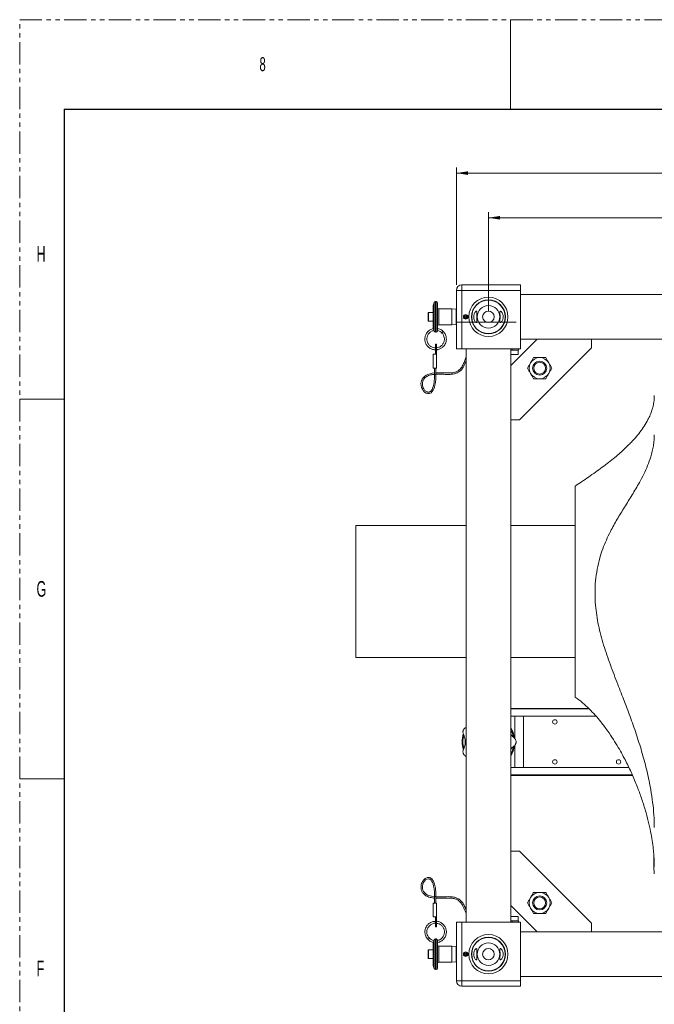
# Model space of a CAD drawing. Header units: millimetres. Extents: x 0 to 1118, y 0 to 864.
# Tile 4 of 22: x 0 to 181, y 584 to 864. Entities that reach past the tile are written whole.
import ezdxf

# ---------------------------------------------------------------- set-up
doc = ezdxf.new("R2010")
doc.units = ezdxf.units.MM
doc.linetypes.add('PHANTOM', pattern=[12.7, 6.35, -1.27, 1.27, -1.27, 1.27, -1.27])
doc.styles.add('SLDTEXTSTYLE0', font='TXT', dxfattribs={"width": 0.6})
doc.styles.add('SLDTEXTSTYLE3', font='TXT', dxfattribs={"width": 0.605})
doc.dimstyles.new('SLDDIMSTYLE0', dxfattribs={"dimtxt": 3.175, "dimasz": 3.302, "dimexe": 0, "dimexo": 0.0625, "dimgap": 0.79375, "dimtad": 0, "dimtih": 1, "dimtoh": 1, "dimlfac": 4, "dimrnd": 1e-09, "dimzin": 4, "dimdsep": 46, "dimtxsty": 'SLDTEXTSTYLE3', "dimsah": 1, "dimcen": 0.09, "dimadec": 0, "dimazin": 1, "dimtfac": 1, "dimtofl": 0, "dimtmove": 0, "dimatfit": 3, "dimfxl": 1, "dimfrac": 2, "dimtolj": 1, "dimtzin": 12, "dimarcsym": 0})

# ---------------------------------------------------------------- blocks, each defined once
blk = doc.blocks.new('_D_5')
at = {"color": 7, "linetype": 'Continuous', "lineweight": 0}
for p, q in [((124.29, 788.23), (124.29, 821.57)), ((417.54, 788.23), (417.54, 821.57)), ((124.29, 819.97), (263.04, 819.97)), ((417.54, 819.97), (278.8, 819.97))]:
    blk.add_line(p, q, dxfattribs=at)
for points in [[(124.29, 819.97), (127.6, 819.46), (127.6, 820.48)], [(417.54, 819.97), (414.24, 820.48), (414.24, 819.46)]]:
    blk.add_solid(points, dxfattribs=at)
at = {"color": 7, "linetype": 'Continuous', "lineweight": 0, "insert": (263.04, 821.63), "char_height": 3.175, "attachment_point": 1, "style": 'SLDTEXTSTYLE3'}
blk.add_mtext('1173.00', dxfattribs=at)
blk = doc.blocks.new('_D_6')
at = {"color": 7, "linetype": 'Continuous', "lineweight": 0}
for p, q in [((133.42, 780.69), (133.42, 808.87)), ((133.42, 807.27), (263.04, 807.27)), ((408.42, 807.27), (278.8, 807.27)), ((408.42, 780.69), (408.42, 808.87))]:
    blk.add_line(p, q, dxfattribs=at)
for points in [[(133.42, 807.27), (136.72, 806.76), (136.72, 807.78)], [(408.42, 807.27), (405.12, 807.78), (405.12, 806.76)]]:
    blk.add_solid(points, dxfattribs=at)
at = {"color": 7, "linetype": 'Continuous', "lineweight": 0, "insert": (263.04, 808.93), "char_height": 3.175, "attachment_point": 1, "style": 'SLDTEXTSTYLE3'}
blk.add_mtext('1100.00', dxfattribs=at)

msp = doc.modelspace()

# ---------------------------------------------------------------- linework, layer by layer
at = {"color": 7, "linetype": 'PHANTOM', "lineweight": 0}
for p, q in [((0, 0), (0, 863.6)), ((0, 863.6), (1117.6, 863.6))]:
    msp.add_line(p, q, dxfattribs=at)
at = {"color": 7, "linetype": 'Continuous', "lineweight": 0}
for p, q in [((139.7, 863.6), (139.7, 838.2)), ((0, 755.65), (12.7, 755.65)), ((0, 647.7), (12.7, 647.7))]:
    msp.add_line(p, q, dxfattribs=at)
at = {"color": 7, "linetype": 'Continuous', "lineweight": 30}
for q in [(12.7, 25.4), (1104.9, 838.2)]:
    msp.add_line((12.7, 838.2), q, dxfattribs=at)
at = {"color": 7, "linetype": 'Continuous', "lineweight": 15}
for p, q in [((125.8812, 786.6319), (125.8812, 788.2194)), ((125.8812, 788.2194), (142.5437, 788.2194)), ((142.5437, 788.2194), (142.5437, 786.6319)), ((124.2937, 769.9694), (124.2937, 786.6319)), ((124.2937, 786.6319), (125.8812, 786.6319)), ((125.8812, 786.6319), (125.8812, 769.9694)), ((142.5437, 786.6319), (125.8812, 786.6319)), ((142.5437, 769.9694), (142.5437, 786.6319)), ((399.2937, 785.4444), (142.5437, 785.4444)), ((118.0154, 783.1671), (117.7135, 782.3378)), ((117.7135, 775.8559), (117.7135, 782.3378)), ((118.5073, 783.4282), (118.3883, 783.4282)), ((118.9041, 783.0314), (118.9041, 775.1588)), ((122.9735, 781.3764), (119.301, 781.3764)), ((124.2582, 781.2414), (122.9735, 781.3764)), ((122.9735, 776.8123), (122.9735, 781.3764)), ((124.2937, 781.2059), (124.2582, 781.2414)), ((124.2582, 779.0944), (124.2582, 781.2414)), ((116.2252, 780.0018), (116.2252, 780.2437)), ((116.2252, 777.945), (116.2252, 780.0018)), ((117.7135, 780.339), (116.3205, 780.339)), ((124.2582, 776.9474), (124.2582, 779.0944)), ((124.2937, 781.2059), (124.2937, 776.9828)), ((124.2937, 780.5894), (124.2937, 780.5894)), ((126.5946, 779.6102), (126.7216, 779.4245)), ((126.7216, 779.4245), (126.7357, 779.4039)), ((126.9475, 779.4944), (126.9475, 779.7194)), ((126.9475, 779.4694), (126.9475, 779.4944)), ((116.3205, 777.8498), (117.7135, 777.8498)), ((119.301, 776.8123), (122.9735, 776.8123)), ((122.9735, 776.8123), (124.2582, 776.9474)), ((124.2582, 776.9474), (124.2937, 776.9828)), ((124.2937, 777.5994), (141.2937, 777.5994)), ((116.2335, 774.9293), (116.1614, 774.8436)), ((117.9744, 775.1342), (118.0154, 775.0216)), ((118.3883, 774.7605), (118.5073, 774.7605)), ((118.9039, 775.1453), (118.9041, 775.1588)), ((120.553, 774.9293), (120.1624, 774.5387)), ((118.6819, 771.2844), (118.3485, 771.2844)), ((118.3485, 769.4871), (118.3485, 771.2844)), ((118.6819, 769.4871), (118.6819, 771.2844)), ((139.7687, 765.2444), (147.2687, 772.7444)), ((142.2687, 749.7839), (162.7292, 770.2444)), ((142.5437, 772.7444), (399.2937, 772.7444)), ((162.7292, 770.2444), (162.7292, 772.7444)), ((118.6819, 768.5062), (117.6902, 768.5062)), ((117.6902, 768.5062), (117.6902, 764.5375)), ((118.3485, 769.4871), (118.6819, 769.4871)), ((118.3485, 768.5062), (118.3485, 769.4871)), ((118.6819, 768.5062), (118.6819, 769.4871)), ((118.6819, 764.5375), (118.6819, 768.5062)), ((125.8812, 769.9694), (124.2937, 769.9694)), ((142.5437, 769.9694), (125.8812, 769.9694)), ((127.0687, 769.9694), (127.0687, 606.9694)), ((139.7687, 606.9694), (139.7687, 769.9694)), ((140.1871, 769.636), (139.7687, 769.636)), ((139.7687, 768.386), (141.8562, 768.386)), ((140.1871, 769.636), (140.1871, 769.9694)), ((141.9844, 769.636), (140.1871, 769.636)), ((141.8562, 768.386), (141.8562, 769.636)), ((141.9844, 769.636), (141.9844, 769.9694)), ((118.6819, 764.5375), (117.6902, 764.5375)), ((118.0865, 764.5375), (118.0865, 762.7272)), ((118.4834, 762.7272), (118.4834, 764.5375)), ((118.4834, 762.7272), (118.0865, 762.7272)), ((180.5218, 755.0574), (180.5187, 754.8419)), ((139.7687, 749.7839), (142.2687, 749.7839)), ((158.1437, 670.9664), (158.1437, 730.9664)), ((127.0687, 719.7144), (95.6437, 719.7144)), ((95.6437, 682.2144), (95.6437, 719.7144)), ((158.1437, 719.7144), (139.7687, 719.7144)), ((95.6437, 682.2144), (127.0687, 682.2144)), ((139.7687, 682.2144), (158.1437, 682.2144)), ((161.9681, 667.7469), (139.7687, 667.7469)), ((140.9187, 665.4969), (139.7687, 665.4969)), ((140.9187, 659.2048), (140.9187, 665.4969)), ((140.9187, 665.4969), (143.4187, 665.4969)), ((143.4187, 665.4969), (143.4187, 650.9469)), ((164.0877, 665.4969), (143.4187, 665.4969)), ((140.9187, 650.9469), (140.9187, 657.2342)), ((140.9187, 650.9469), (139.7687, 650.9469)), ((143.4187, 650.9469), (140.9187, 650.9469)), ((143.4187, 650.9469), (173.3878, 650.9469)), ((174.4351, 648.6969), (139.7687, 648.6969)), ((139.7687, 627.1549), (142.2687, 627.1549)), ((142.2687, 627.1549), (162.7292, 606.6944)), ((180.5187, 625.9192), (180.5187, 622.0919)), ((118.0865, 614.2115), (118.0865, 612.4012)), ((118.4834, 614.2115), (118.0865, 614.2115)), ((118.4834, 612.4012), (118.4834, 614.2115)), ((118.6819, 612.4012), (117.6902, 612.4012)), ((117.6902, 608.4325), (117.6902, 612.4012)), ((118.6819, 612.4012), (118.6819, 608.4325)), ((139.7687, 611.6944), (147.2687, 604.1944)), ((118.6819, 608.4325), (117.6902, 608.4325)), ((118.3485, 608.4325), (118.3485, 607.4516)), ((118.6819, 608.4325), (118.6819, 607.4516)), ((141.8562, 608.5527), (139.7687, 608.5527)), ((141.8562, 607.3027), (141.8562, 608.5527)), ((118.3485, 607.4516), (118.6819, 607.4516)), ((118.3485, 607.4516), (118.3485, 605.6544)), ((118.3485, 605.6544), (118.6819, 605.6544)), ((118.6819, 607.4516), (118.6819, 605.6544)), ((124.2937, 590.3069), (124.2937, 606.9694)), ((124.2937, 606.9694), (125.8812, 606.9694)), ((125.8812, 606.9694), (125.8812, 590.3069)), ((142.5437, 606.9694), (125.8812, 606.9694)), ((140.1871, 607.3027), (139.7687, 607.3027)), ((140.1871, 607.3027), (140.1871, 606.9694)), ((141.9844, 607.3027), (140.1871, 607.3027)), ((141.9844, 606.9694), (141.9844, 607.3027)), ((142.5437, 606.9694), (142.5437, 590.3069)), ((162.7292, 606.6944), (162.7292, 604.1944)), ((116.2335, 602.0094), (116.4288, 602.2047)), ((116.4288, 602.2047), (116.6242, 602.4001)), ((118.5073, 602.1782), (118.3883, 602.1782)), ((120.553, 602.0094), (120.5959, 602.0689)), ((399.2937, 604.1944), (142.5437, 604.1944)), ((117.7135, 594.6009), (117.7135, 601.0828)), ((118.0154, 601.9171), (117.9744, 601.8045)), ((118.9041, 601.7799), (118.9041, 593.9074)), ((122.9735, 600.1264), (119.301, 600.1264)), ((124.2582, 599.9914), (122.9735, 600.1264)), ((122.9735, 597.8444), (122.9735, 600.1264)), ((124.2937, 599.9559), (124.2582, 599.9914)), ((124.2582, 595.6974), (124.2582, 599.9914)), ((124.2937, 599.9559), (124.2937, 597.8444)), ((124.2937, 599.3394), (124.2937, 599.3394)), ((116.2252, 596.695), (116.2252, 598.9937)), ((117.7135, 599.089), (116.3205, 599.089)), ((116.3205, 596.5998), (117.7135, 596.5998)), ((122.9735, 595.5623), (122.9735, 597.8444)), ((124.2937, 597.8444), (124.2937, 595.7328)), ((126.5946, 598.3602), (126.7216, 598.1745)), ((126.7216, 598.1745), (126.7357, 598.1539)), ((126.9475, 598.2444), (126.9475, 598.4694)), ((126.9475, 598.2194), (126.9475, 598.2444)), ((117.7135, 594.6009), (118.0154, 593.7716)), ((119.301, 595.5623), (122.9735, 595.5623)), ((122.9735, 595.5623), (124.2582, 595.6974)), ((124.2582, 595.6974), (124.2937, 595.7328)), ((124.2937, 596.3494), (124.2937, 596.3494)), ((118.3883, 593.5105), (118.5073, 593.5105)), ((142.5437, 591.4944), (399.2937, 591.4944)), ((125.8812, 590.3069), (124.2937, 590.3069)), ((125.8812, 588.7194), (125.8812, 590.3069)), ((125.8812, 590.3069), (142.5437, 590.3069)), ((142.5437, 588.7194), (125.8812, 588.7194)), ((142.5437, 590.3069), (142.5437, 588.7194))]:
    msp.add_line(p, q, dxfattribs=at)
at = {"color": 9, "linetype": 'Continuous', "lineweight": 15}
for p, q in [((118.0154, 779.0944), (118.0154, 783.1671)), ((118.3883, 783.4282), (118.3883, 774.7605)), ((118.5073, 774.7605), (118.5073, 783.4282)), ((119.301, 781.3764), (119.301, 776.8123)), ((116.3205, 780.339), (116.3205, 780.077)), ((116.3205, 780.077), (116.3205, 777.8498)), ((118.0154, 775.0216), (118.0154, 779.0944)), ((162.1036, 667.6219), (139.7687, 667.6219)), ((174.3826, 648.8219), (139.7687, 648.8219)), ((118.3883, 602.1782), (118.3883, 597.8444)), ((118.5073, 597.8444), (118.5073, 602.1782)), ((118.0154, 593.7716), (118.0154, 601.9171)), ((119.301, 600.1264), (119.301, 597.8444)), ((116.3205, 599.089), (116.3205, 596.5998)), ((118.3883, 597.8444), (118.3883, 593.5105)), ((118.5073, 593.5105), (118.5073, 597.8444)), ((119.301, 597.8444), (119.301, 595.5623))]:
    msp.add_line(p, q, dxfattribs=at)
at = {"color": 7, "linetype": 'Continuous', "lineweight": 15, "flags": 128}
for points in [[(126.963, 779.4978), (126.9517, 779.3284), (126.9477, 779.1529), (126.9475, 779.109), (126.9475, 779.098), (126.9475, 779.0953), (126.9475, 779.0946), (126.9475, 779.0944), (126.9475, 779.0944), (126.9475, 779.0944), (126.9475, 779.0944)], [(127.0785, 779.4457), (127.0715, 779.2825), (127.0785, 778.743)], [(118.0865, 763.1438), (117.409, 763.0705), (116.1975, 762.7354), (115.6846, 762.4843), (115.2306, 762.1699), (114.8434, 761.7857), (114.5394, 761.3337), (114.3479, 760.8705), (114.2596, 760.4783), (114.2289, 760.0945), (114.2684, 759.5642), (114.4202, 758.9761), (114.6331, 758.502), (114.8827, 758.1157), (115.2598, 757.7107), (115.7042, 757.416), (116.1482, 757.2801), (116.6386, 757.3074), (117.1006, 757.5288), (117.4509, 757.8665), (117.712, 758.2582), (117.8835, 758.6114), (118.0531, 759.077), (118.2142, 759.683), (118.3523, 760.4643), (118.4353, 761.4659), (118.4834, 762.7272), (118.4834, 762.7272)], [(180.6437, 756.2055), (180.5659, 755.6816), (180.5609, 755.636)], [(180.5187, 622.0919), (180.5659, 621.2521), (180.6437, 620.7283)], [(118.0724, 614.1829), (117.8367, 614.2042), (117.2106, 614.3093), (116.1229, 614.6707), (115.6744, 614.9304), (115.2896, 615.2513), (114.982, 615.6338), (114.77, 616.0579), (114.6666, 616.4319), (114.628, 616.7677), (114.6488, 617.2337), (114.7776, 617.7824), (114.9718, 618.2291), (115.203, 618.5893), (115.5577, 618.9607), (115.9545, 619.1998), (116.3467, 619.274), (116.5525, 619.2436), (116.7513, 619.1626), (117.083, 618.8926), (117.3291, 618.5513), (117.49, 618.2376), (117.6541, 617.8076), (117.813, 617.2303), (117.9525, 616.4689), (118.038, 615.4771), (118.0865, 614.2115), (118.0865, 614.2115)], [(126.9619, 598.2314), (126.9517, 598.0784), (126.9477, 597.9029), (126.9475, 597.859), (126.9475, 597.848), (126.9475, 597.8453), (126.9475, 597.8446), (126.9475, 597.8444), (126.9475, 597.8444), (126.9475, 597.8444), (126.9475, 597.8444)], [(127.0785, 598.1957), (127.0715, 597.6562), (127.0785, 597.493)]]:
    msp.add_lwpolyline(points, dxfattribs=at)
at = {"color": 7, "linetype": 'Continuous', "lineweight": 15}
for centre, radius in [((133.4187, 779.0944), 5.575), ((133.4187, 779.0944), 4.825), ((133.4187, 779.0944), 4.7625), ((133.4187, 779.0944), 3.2096), ((126.9475, 779.0944), 0.625), ((133.4187, 779.0944), 1.6399), ((148.0089, 764.5042), 2), ((148.0089, 764.5042), 1.6933), ((152.3312, 663.9094), 0.625), ((152.3312, 652.5344), 0.625), ((170.4562, 652.5344), 0.625), ((148.0089, 612.4345), 2), ((148.0089, 612.4345), 1.6933), ((133.4187, 597.8444), 5.575), ((133.4187, 597.8444), 4.825), ((133.4187, 597.8444), 4.7625), ((133.4187, 597.8444), 3.2096), ((133.4187, 597.8444), 1.6399), ((126.9475, 597.8444), 0.625)]:
    msp.add_circle(centre, radius, dxfattribs=at)
for centre, radius, start, end in [((125.8812, 786.6319), 1.5875, 90, 180), ((118.3883, 783.0314), 0.3969, 90, 160), ((118.5073, 783.0314), 0.3969, 0, 90), ((119.301, 781.7733), 0.3969, 180, 270), ((116.3205, 780.2437), 0.0953, 90, 180), ((126.9475, 779.0944), 0.4, 124.377468, 90), ((126.9475, 779.0944), 0.375, 124.377468, 90), ((116.3205, 777.945), 0.0953, 180, 270), ((119.301, 776.4155), 0.3969, 90, 180), ((118.3883, 775.1574), 0.3969, 200, 270), ((118.5073, 775.1574), 0.3969, 270, 0), ((148.0089, 764.5042), 3, 90, 150), ((148.0089, 764.5042), 3, 30, 90), ((148.0089, 764.5042), 3, 150, 210), ((148.0089, 764.5042), 3, 330, 30), ((148.0089, 764.5042), 3, 210, 270), ((148.0089, 764.5042), 3, 270, 330), ((133.4187, 658.2219), 7.875, 154.064271, 154.507157), ((133.4187, 658.2219), 7.5, 8.860648, 32.149052), ((133.4187, 658.2219), 7.25, 10.968873, 28.852834), ((133.4187, 658.2219), 7.5, 162.664426, 196.863054), ((133.4187, 658.2219), 7.25, 164.936476, 194.835097), ((133.4187, 658.2219), 7.875, 359.778557, 0.221443), ((133.4187, 658.2219), 7.5, 327.850948, 351.761496), ((133.4187, 658.2219), 7.25, 331.147166, 349.001329), ((133.4187, 658.2219), 7.875, 205.492843, 205.935729), ((148.0089, 612.4345), 3, 150, 210), ((148.0089, 612.4345), 3, 90, 150), ((148.0089, 612.4345), 3, 30, 90), ((148.0089, 612.4345), 3, 330, 30), ((148.0089, 612.4345), 3, 210, 270), ((148.0089, 612.4345), 3, 270, 330), ((118.3883, 601.7814), 0.3969, 90, 160), ((118.5073, 601.7814), 0.3969, 0, 90), ((119.301, 600.5233), 0.3969, 180, 270), ((116.3205, 598.9937), 0.0952, 90, 180), ((116.3205, 596.695), 0.0952, 180, 270), ((126.9475, 597.8444), 0.4, 124.377468, 90), ((126.9475, 597.8444), 0.375, 124.377468, 90), ((118.3883, 593.9074), 0.3969, 200, 270), ((118.5073, 593.9074), 0.3969, 270, 360), ((119.301, 595.1655), 0.3969, 90, 180), ((125.8812, 590.3069), 1.5875, 180, 270)]:
    msp.add_arc(centre, radius, start, end, dxfattribs=at)
for points, knots in [([(126.9475, 779.0944), (126.9475, 779.0944), (126.9475, 779.0943), (126.9475, 779.0943), (126.9475, 779.094), (126.9475, 779.0928), (126.9475, 779.088), (126.9475, 779.0688), (126.948, 778.992), (126.9494, 778.8742), (126.9572, 778.7714), (126.9606, 778.727)], [0, 0, 0, 0, 0.00001276, 0.00012931, 0.00059551, 0.00246031, 0.00991953, 0.03975641, 0.15910439, 0.63652657, 1, 1, 1, 1]), ([(129.9145, 780.6646), (129.9719, 780.6822), (130.0867, 780.7172), (130.1626, 780.5642), (130.1628, 780.2719), (130.1234, 779.8596), (130.0878, 779.3539), (130.0889, 778.8107), (130.1258, 778.3012), (130.1663, 777.8784), (130.1584, 777.5934), (130.0674, 777.4749), (129.9027, 777.5105), (129.6814, 777.7004), (129.4421, 778.0632), (129.2657, 778.573), (129.215, 779.1178), (129.2712, 779.601), (129.4028, 780.0213), (129.5995, 780.3812), (129.7859, 780.5873), (129.8862, 780.6476), (129.9145, 780.6646)], [0, 0, 0, 0, 0.05097381, 0.1021227, 0.14999211, 0.19899953, 0.25093981, 0.30286416, 0.35390892, 0.40583853, 0.45776163, 0.50650666, 0.55455639, 0.60779404, 0.66798553, 0.72827826, 0.77984539, 0.824506, 0.8692971, 0.91945024, 0.97721005, 1, 1, 1, 1]), ([(137.3552, 780.1586), (137.4149, 780.0252), (137.5345, 779.7577), (137.6173, 779.2526), (137.597, 778.7591), (137.4919, 778.3182), (137.3182, 777.9329), (137.0892, 777.6267), (136.8562, 777.4666), (136.706, 777.5138), (136.6669, 777.7454), (136.6914, 778.1006), (136.7341, 778.5616), (136.7546, 779.0946), (136.734, 779.6294), (136.6899, 780.1036), (136.6657, 780.4667), (136.7121, 780.6724), (136.8408, 780.7153), (137.0344, 780.6073), (137.221, 780.3993), (137.3244, 780.2139), (137.3552, 780.1586)], [0, 0, 0, 0, 0.05097095, 0.10218332, 0.14833649, 0.19232344, 0.24002457, 0.29495495, 0.35610488, 0.41485175, 0.46517424, 0.51293409, 0.56353928, 0.61585892, 0.6671972, 0.71849362, 0.77082297, 0.82141529, 0.86910538, 0.91901302, 0.97582744, 1, 1, 1, 1]), ([(117.7788, 775.7548), (117.7639, 775.7539), (117.4408, 775.7356), (116.838, 775.4332), (116.0852, 774.8536), (115.5626, 774.0392), (115.3097, 773.1174), (115.3491, 772.1563), (115.685, 771.2542), (116.277, 770.4976), (117.0695, 769.9734), (117.7999, 769.7136), (118.2354, 769.742), (118.3485, 769.7493)], [0, 0, 0, 0, 0.00500245, 0.10908176, 0.21733741, 0.32476947, 0.42822883, 0.53542875, 0.64361905, 0.74783952, 0.85336121, 0.9619302, 1, 1, 1, 1]), ([(117.7135, 775.8559), (117.7135, 775.8558), (117.7136, 775.8555), (117.7139, 775.8544), (117.7144, 775.8529), (117.7148, 775.8518), (117.715, 775.8513)], [0, 0, 0, 0, 0.34702293, 0.69635285, 0.87083609, 1, 1, 1, 1]), ([(117.717, 775.846), (117.719, 775.8413), (117.7273, 775.8205), (117.7588, 775.7408), (117.7995, 775.6344), (117.8273, 775.5579), (117.8382, 775.5279)], [0, 0, 0, 0, 0.09789226, 0.425202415, 0.774775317, 1, 1, 1, 1]), ([(120.9685, 774.3986), (120.7932, 774.633), (120.4287, 775.1204), (119.6909, 775.5969), (119.1424, 775.705), (118.9041, 775.7519)], [0, 0, 0, 0, 0.343898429, 0.714939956, 1, 1, 1, 1]), ([(118.3485, 770.2921), (118.1551, 770.299), (117.6981, 770.3155), (117.0402, 770.6227), (116.4488, 771.1315), (116.04, 771.8049), (115.8577, 772.5743), (115.9207, 773.3565), (116.216, 774.084), (116.7238, 774.6832), (117.3412, 775.0914), (117.7935, 775.1807), (117.9889, 775.2192)], [0, 0, 0, 0, 0.078211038, 0.184793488, 0.287241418, 0.392391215, 0.499622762, 0.603731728, 0.706761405, 0.813666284, 0.919505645, 1, 1, 1, 1]), ([(116.2713, 774.0839), (116.283, 774.1064), (116.3719, 774.2772), (116.5069, 774.4172), (116.6242, 774.5387)], [0, 0, 0, 0, 0.13171852, 1, 1, 1, 1]), ([(117.8382, 775.5279), (117.8453, 775.5085), (117.8559, 775.48), (117.8653, 775.453), (117.8683, 775.4444)], [0, 0, 0, 0, 0.68086296, 1, 1, 1, 1]), ([(117.8683, 775.4444), (117.8827, 775.4037), (117.9125, 775.3192), (117.948, 775.2141), (117.9709, 775.1451), (117.9735, 775.1371), (117.9746, 775.1335)], [0, 0, 0, 0, 0.24472204, 0.50725104, 0.78358604, 1, 1, 1, 1]), ([(118.6819, 769.7592), (118.7731, 769.759), (119.1585, 769.7583), (119.7964, 770.0227), (120.4075, 770.4387), (120.8447, 770.9209), (121.1688, 771.4362), (121.3661, 771.993), (121.4482, 772.5223), (121.4528, 772.9844), (121.3787, 773.4832), (121.2081, 773.995), (120.9401, 774.4969), (120.6832, 774.7838), (120.553, 774.9293)], [0, 0, 0, 0, 0.03956661, 0.16719922, 0.29065547, 0.36006892, 0.44887567, 0.55408971, 0.61446304, 0.68140614, 0.75449859, 0.83289293, 0.91528953, 1, 1, 1, 1]), ([(120.1624, 774.5387), (120.3346, 774.3311), (120.6629, 773.9354), (120.8805, 773.2363), (120.912, 772.6171), (120.8219, 772.1137), (120.6727, 771.7143), (120.4206, 771.2647), (119.9837, 770.7911), (119.3514, 770.4075), (118.8886, 770.3337), (118.6819, 770.3007)], [0, 0, 0, 0, 0.14358626, 0.27379951, 0.38467687, 0.47419297, 0.54642609, 0.61275592, 0.74998408, 0.88828915, 1, 1, 1, 1]), ([(118.9041, 775.2154), (118.9113, 775.215), (119.1809, 775.2005), (119.659, 774.9702), (120.0259, 774.643), (120.1975, 774.4899)], [0, 0, 0, 0, 0.01432103, 0.53877119, 1, 1, 1, 1]), ([(127.0687, 767.4969), (127.0682, 767.496), (126.9735, 767.3192), (126.8227, 766.954), (126.5912, 766.4087), (126.3653, 765.8647), (126.1208, 765.3352), (125.8502, 764.8466), (125.5509, 764.4232), (125.2684, 764.1187), (125.013, 763.8995), (124.7784, 763.7303), (124.4752, 763.556), (124.0859, 763.3906), (123.5819, 763.2486), (122.938, 763.1595), (122.2251, 763.1271), (121.471, 763.129), (120.7727, 763.1534), (120.1317, 763.1782), (119.5716, 763.1899), (119.0252, 763.1913), (118.6675, 763.1786), (118.4834, 763.1721)], [0, 0, 0, 0, 0.00041288, 0.07841222, 0.15955501, 0.24246402, 0.32527101, 0.40433149, 0.47231215, 0.52899756, 0.55592446, 0.58641852, 0.61972091, 0.65502688, 0.69184385, 0.73191148, 0.7764503, 0.81793261, 0.86415779, 0.90023928, 0.93283067, 0.96541611, 1, 1, 1, 1]), ([(146.2768, 767.5042), (146.1362, 767.2606), (145.8523, 766.7689), (145.5588, 766.2607), (145.4108, 766.0042)], [0, 0, 0, 0, 0.495457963, 1, 1, 1, 1]), ([(148.0089, 767.5042), (147.7186, 767.5042), (147.1317, 767.5042), (146.5639, 767.5042), (146.2768, 767.5042)], [0, 0, 0, 0, 0.49451073, 1, 1, 1, 1]), ([(149.7409, 767.5042), (149.4596, 767.5042), (148.8919, 767.5042), (148.305, 767.5042), (148.0089, 767.5042)], [0, 0, 0, 0, 0.49545796, 1, 1, 1, 1]), ([(150.6069, 766.0042), (150.4618, 766.2556), (150.1684, 766.7638), (149.8844, 767.2556), (149.7409, 767.5042)], [0, 0, 0, 0, 0.494510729, 1, 1, 1, 1]), ([(118.4834, 762.79), (118.5732, 762.7948), (118.825, 762.8081), (119.2804, 762.8041), (119.9373, 762.7819), (120.6986, 762.7548), (121.5023, 762.7337), (122.1884, 762.7307), (122.7836, 762.7543), (123.3179, 762.8064), (123.8257, 762.9011), (124.2831, 763.0409), (124.684, 763.2164), (125.1447, 763.486), (125.5714, 763.8465), (125.9309, 764.2669), (126.2087, 764.6756), (126.4465, 765.0989), (126.6956, 765.6185), (126.8953, 766.1018), (127.0272, 766.4183), (127.0687, 766.518)], [0, 0, 0, 0, 0.01839504, 0.05156253, 0.09224603, 0.1513686, 0.20427719, 0.25075314, 0.28565744, 0.32157229, 0.35875138, 0.39629389, 0.43487054, 0.47501883, 0.55466525, 0.62653283, 0.6905092, 0.76033674, 0.83719895, 0.94873323, 1, 1, 1, 1]), ([(145.4108, 766.0042), (145.2657, 765.7529), (144.9722, 765.2446), (144.6883, 764.7528), (144.5448, 764.5042)], [0, 0, 0, 0, 0.494510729, 1, 1, 1, 1]), ([(144.5448, 764.5042), (144.6854, 764.2606), (144.9693, 763.7689), (145.2627, 763.2607), (145.4108, 763.0042)], [0, 0, 0, 0, 0.49545796, 1, 1, 1, 1]), ([(151.473, 764.5042), (151.3323, 764.7478), (151.0484, 765.2395), (150.755, 765.7478), (150.6069, 766.0042)], [0, 0, 0, 0, 0.49545796, 1, 1, 1, 1]), ([(150.6069, 763.0042), (150.752, 763.2556), (151.0455, 763.7638), (151.3294, 764.2556), (151.473, 764.5042)], [0, 0, 0, 0, 0.494510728, 1, 1, 1, 1]), ([(118.0865, 762.7272), (118.0735, 762.2901), (118.05, 761.5077), (117.9689, 760.4563), (117.8087, 759.6458), (117.624, 759.0043), (117.4002, 758.4827), (117.1228, 758.0579), (116.8269, 757.8007), (116.5602, 757.6876), (116.3348, 757.654), (116.1036, 757.682), (115.8262, 757.783), (115.5399, 757.9751), (115.2437, 758.2778), (114.9737, 758.6726), (114.7519, 759.1734), (114.6251, 759.7355), (114.6169, 760.2641), (114.6995, 760.6974), (114.8288, 761.0438), (115.0068, 761.3627), (115.2713, 761.6887), (115.6369, 761.9999), (116.0988, 762.2718), (116.6454, 762.4918), (117.2405, 762.6445), (117.717, 762.725), (117.996, 762.7502), (118.0717, 762.7571)], [0, 0, 0, 0, 0.085600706, 0.153207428, 0.206079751, 0.247411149, 0.284405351, 0.318340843, 0.349181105, 0.365055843, 0.382148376, 0.401247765, 0.41995262, 0.452539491, 0.482355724, 0.518838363, 0.563959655, 0.609886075, 0.654049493, 0.689121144, 0.714927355, 0.74300327, 0.776260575, 0.813497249, 0.853284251, 0.896387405, 0.942368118, 0.98436177, 1, 1, 1, 1]), ([(145.4108, 763.0042), (145.5559, 762.7529), (145.8493, 762.2446), (146.1333, 761.7528), (146.2768, 761.5042)], [0, 0, 0, 0, 0.494510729, 1, 1, 1, 1]), ([(149.7409, 761.5042), (149.8816, 761.7478), (150.1654, 762.2395), (150.4589, 762.7478), (150.6069, 763.0042)], [0, 0, 0, 0, 0.49545796, 1, 1, 1, 1]), ([(146.2768, 761.5042), (146.5581, 761.5042), (147.1258, 761.5042), (147.7127, 761.5042), (148.0089, 761.5042)], [0, 0, 0, 0, 0.49545796, 1, 1, 1, 1]), ([(148.0089, 761.5042), (148.2991, 761.5042), (148.886, 761.5042), (149.4539, 761.5042), (149.7409, 761.5042)], [0, 0, 0, 0, 0.49451073, 1, 1, 1, 1]), ([(180.6437, 756.7164), (180.6322, 756.3066), (180.6112, 755.5554), (180.4662, 754.5379), (180.2995, 753.7292), (180.1324, 753.0897), (179.8857, 752.2748), (179.4859, 751.2002), (178.7733, 749.6842), (177.8005, 748.0238), (176.5622, 746.2786), (175.3934, 744.8601), (174.3373, 743.6935), (173.3759, 742.6975), (172.2363, 741.5914), (170.889, 740.3681), (169.335, 739.0469), (167.6242, 737.6803), (165.7901, 736.2939), (163.8809, 734.9168), (161.9243, 733.5545), (160.0001, 732.2475), (158.7477, 731.3832), (158.1437, 730.9664)], [0, 0, 0, 0, 0.0346626, 0.06355207, 0.08682971, 0.10451372, 0.1194671, 0.15887502, 0.20140416, 0.26108102, 0.32146398, 0.38231471, 0.41650124, 0.45462126, 0.49944403, 0.55087109, 0.60859989, 0.67202807, 0.73614736, 0.80315006, 0.87122075, 0.93790486, 1, 1, 1, 1]), ([(180.6437, 745.5735), (180.6306, 745.0499), (180.6043, 744.0025), (180.4006, 742.4299), (180.0856, 740.8645), (179.5646, 738.9697), (178.7718, 736.7846), (177.6621, 734.3453), (176.1884, 731.5545), (174.3313, 728.434), (172.1631, 724.9949), (170.0516, 721.5674), (168.3135, 718.4616), (166.9625, 715.6375), (165.9468, 713.1334), (165.0405, 710.3631), (164.3271, 707.3172), (163.8615, 703.9703), (163.7085, 700.5559), (163.8479, 697.2943), (164.2104, 694.2436), (164.7268, 691.3972), (165.4014, 688.5718), (166.2115, 685.7509), (167.1291, 682.9436), (168.4617, 679.2088), (170.1598, 674.8116), (172.1459, 669.7244), (173.987, 664.8411), (175.705, 659.9101), (177.2638, 654.8951), (178.6114, 649.7917), (179.5758, 645.1538), (180.198, 641.0344), (180.568, 637.4545), (180.6185, 635.0572), (180.6437, 633.8593)], [0, 0, 0, 0, 0.01330923, 0.02662055, 0.04024792, 0.05387777, 0.07654314, 0.09925594, 0.12195755, 0.15674323, 0.19153967, 0.22531796, 0.2590808, 0.28196275, 0.30486211, 0.32772962, 0.35600019, 0.38427157, 0.41351612, 0.44276573, 0.46716379, 0.49156525, 0.51627061, 0.5409795, 0.56615912, 0.59134091, 0.64178417, 0.68598373, 0.73018086, 0.77445014, 0.81871485, 0.86365776, 0.90859201, 0.93906298, 0.9695496, 1, 1, 1, 1]), ([(158.1437, 670.9664), (158.8391, 670.4478), (160.2251, 669.4143), (162.1084, 667.6538), (163.8485, 665.8169), (165.6033, 663.7327), (167.3222, 661.4468), (168.9599, 659.0148), (170.358, 656.7332), (171.5334, 654.6516), (172.8328, 652.1808), (174.2694, 649.1758), (175.7383, 645.679), (177.0037, 642.2372), (178.0542, 638.9477), (178.9241, 635.7338), (179.5747, 632.8107), (180.0382, 630.1999), (180.2866, 628.3635), (180.4184, 627.1202), (180.4897, 626.3455), (180.561, 625.3921), (180.6276, 624.1579), (180.638, 623.2301), (180.6437, 622.7164)], [0, 0, 0, 0, 0.04746329, 0.09459405, 0.14091553, 0.18595222, 0.24369289, 0.29742232, 0.34642573, 0.39016993, 0.42828342, 0.49925924, 0.57246011, 0.63586481, 0.69998296, 0.76146496, 0.81810137, 0.86388992, 0.90660806, 0.91952943, 0.93234365, 0.9492036, 0.97187414, 1, 1, 1, 1]), ([(126.3104, 661.6113), (126.3, 661.5872), (126.249, 661.4697), (126.1933, 661.2693), (126.1605, 660.9422), (126.2109, 660.5813), (126.3206, 660.3519), (126.3718, 660.245)], [0, 0, 0, 0, 0.04345463, 0.21282794, 0.48148882, 0.75812643, 1, 1, 1, 1]), ([(127.0687, 662.3496), (127.0274, 662.3339), (126.8736, 662.2754), (126.6785, 662.1194), (126.5062, 661.9368), (126.4116, 661.7996), (126.3642, 661.719), (126.3429, 661.6777), (126.3369, 661.6661)], [0, 0, 0, 0, 0.12844319, 0.47758701, 0.75015255, 0.89826908, 0.97122571, 1, 1, 1, 1]), ([(126.3718, 660.245), (126.4629, 660.0307), (126.6445, 659.6036), (126.7961, 658.8756), (126.8347, 658.2398), (126.8046, 657.6949), (126.703, 657.0876), (126.5133, 656.4906), (126.3579, 656.1721), (126.2928, 656.0389)], [0, 0, 0, 0, 0.17620928, 0.35121226, 0.47388715, 0.58538309, 0.69981452, 0.87437308, 1, 1, 1, 1]), ([(140.7861, 659.3469), (140.6304, 659.4736), (140.3197, 659.7265), (139.9474, 660.1248), (139.7887, 660.3693), (139.7687, 660.4)], [0, 0, 0, 0, 0.46788007, 0.93312287, 1, 1, 1, 1]), ([(140.6456, 656.9871), (140.7349, 657.058), (140.916, 657.202), (141.1098, 657.4784), (141.2257, 657.7453), (141.2737, 657.9613), (141.2898, 658.0899), (141.2926, 658.1642), (141.2937, 658.1914)], [0, 0, 0, 0, 0.23253913, 0.47177236, 0.72393175, 0.87735909, 0.955006, 1, 1, 1, 1]), ([(141.2937, 658.2523), (141.2926, 658.2797), (141.2893, 658.3644), (141.2644, 658.5485), (141.1835, 658.8225), (141.0169, 659.1177), (140.8556, 659.2779), (140.7861, 659.3469)], [0, 0, 0, 0, 0.05167604, 0.15970342, 0.45906726, 0.7669812, 1, 1, 1, 1]), ([(126.2928, 656.0389), (126.2547, 655.9276), (126.1775, 655.7018), (126.1672, 655.3823), (126.2046, 655.1336), (126.2527, 654.9742), (126.2862, 654.8868), (126.3051, 654.8445), (126.3104, 654.8325)], [0, 0, 0, 0, 0.28030099, 0.5686109, 0.79368532, 0.91599441, 0.97623927, 1, 1, 1, 1]), ([(139.7687, 656.0407), (139.7983, 656.0858), (139.9335, 656.2918), (140.2425, 656.6342), (140.5048, 656.8639), (140.6456, 656.9871)], [0, 0, 0, 0, 0.11490839, 0.52520196, 1, 1, 1, 1]), ([(126.3369, 654.7776), (126.3491, 654.7545), (126.4092, 654.6412), (126.5318, 654.4739), (126.7527, 654.2475), (126.9665, 654.1402), (127.0687, 654.0889)], [0, 0, 0, 0, 0.05973633, 0.29257092, 0.66189442, 1, 1, 1, 1]), ([(118.4834, 614.2115), (118.47, 614.653), (118.446, 615.4454), (118.3653, 616.5141), (118.2038, 617.3469), (118.0162, 618.0133), (117.7882, 618.5684), (117.5003, 619.042), (117.1283, 619.4248), (116.6486, 619.6695), (116.1059, 619.6889), (115.6266, 619.5072), (115.2508, 619.2374), (114.9348, 618.9098), (114.6401, 618.4834), (114.3939, 617.9465), (114.2422, 617.3388), (114.2131, 616.7497), (114.2861, 616.2522), (114.4152, 615.8508), (114.5891, 615.4952), (114.8406, 615.135), (115.1938, 614.7795), (115.6471, 614.4589), (116.1897, 614.1909), (116.7978, 613.9888), (117.4261, 613.8576), (117.8617, 613.7994), (118.071, 613.7875), (118.0865, 613.7866)], [0, 0, 0, 0, 0.07802331, 0.14004495, 0.18901446, 0.22789322, 0.2627646, 0.29576301, 0.32715731, 0.35970372, 0.39580034, 0.4308793, 0.46024969, 0.48829221, 0.5225885, 0.56465059, 0.60772873, 0.65001769, 0.68552014, 0.71156854, 0.73695004, 0.76678353, 0.80121963, 0.83783693, 0.87679141, 0.91867015, 0.96063251, 0.99706997, 1, 1, 1, 1]), ([(127.0687, 610.4194), (127.056, 610.4492), (126.9552, 610.6862), (126.7872, 611.1079), (126.5306, 611.6753), (126.2601, 612.1836), (125.9566, 612.6395), (125.6587, 612.9903), (125.3637, 613.2677), (125.0602, 613.5016), (124.6931, 613.7196), (124.2551, 613.9088), (123.7571, 614.0564), (123.1426, 614.1577), (122.3849, 614.2078), (121.5814, 614.2066), (120.8247, 614.1878), (120.2013, 614.167), (119.6652, 614.1484), (119.1014, 614.128), (118.7094, 614.1399), (118.4834, 614.1468)], [0, 0, 0, 0, 0.01532838, 0.121671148, 0.210762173, 0.297616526, 0.374329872, 0.439369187, 0.477325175, 0.519504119, 0.567099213, 0.605506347, 0.645828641, 0.688880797, 0.736041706, 0.796087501, 0.845912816, 0.885071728, 0.920398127, 0.954101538, 1, 1, 1, 1]), ([(118.4834, 613.7632), (118.4902, 613.7627), (118.6395, 613.7538), (119.0399, 613.7509), (119.7396, 613.7472), (120.5887, 613.7788), (121.3731, 613.8072), (122.0332, 613.8117), (122.5941, 613.7969), (123.1462, 613.7548), (123.6708, 613.6678), (124.1282, 613.5323), (124.5168, 613.3626), (124.8424, 613.1682), (125.196, 612.896), (125.5165, 612.5587), (125.8063, 612.1562), (126.0456, 611.7454), (126.2944, 611.2367), (126.5545, 610.6282), (126.8033, 610.0043), (126.9944, 609.6106), (127.0687, 609.4576)], [0, 0, 0, 0, 0.00127501, 0.02805448, 0.07481723, 0.13040998, 0.18090008, 0.21416248, 0.24667241, 0.28000264, 0.31414097, 0.34854829, 0.38413136, 0.42146238, 0.4590219, 0.5293336, 0.58998062, 0.65349628, 0.72400918, 0.82729299, 0.93289031, 1, 1, 1, 1]), ([(145.4108, 613.9345), (145.2657, 613.6831), (144.9722, 613.1749), (144.6883, 612.6831), (144.5448, 612.4345)], [0, 0, 0, 0, 0.494510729, 1, 1, 1, 1]), ([(146.2768, 615.4345), (146.1362, 615.1909), (145.8523, 614.6992), (145.5588, 614.1909), (145.4108, 613.9345)], [0, 0, 0, 0, 0.495457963, 1, 1, 1, 1]), ([(148.0089, 615.4345), (147.7186, 615.4345), (147.1317, 615.4345), (146.5639, 615.4345), (146.2768, 615.4345)], [0, 0, 0, 0, 0.49451073, 1, 1, 1, 1]), ([(149.7409, 615.4345), (149.4596, 615.4345), (148.8919, 615.4345), (148.305, 615.4345), (148.0089, 615.4345)], [0, 0, 0, 0, 0.49545796, 1, 1, 1, 1]), ([(150.6069, 613.9345), (150.4618, 614.1858), (150.1684, 614.6941), (149.8844, 615.1859), (149.7409, 615.4345)], [0, 0, 0, 0, 0.494510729, 1, 1, 1, 1]), ([(151.473, 612.4345), (151.3323, 612.6781), (151.0484, 613.1698), (150.755, 613.678), (150.6069, 613.9345)], [0, 0, 0, 0, 0.49545796, 1, 1, 1, 1]), ([(144.5448, 612.4345), (144.6854, 612.1909), (144.9693, 611.6992), (145.2627, 611.1909), (145.4108, 610.9345)], [0, 0, 0, 0, 0.49545796, 1, 1, 1, 1]), ([(145.4108, 610.9345), (145.5559, 610.6831), (145.8493, 610.1749), (146.1333, 609.6831), (146.2768, 609.4345)], [0, 0, 0, 0, 0.494510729, 1, 1, 1, 1]), ([(149.7409, 609.4345), (149.8816, 609.6781), (150.1654, 610.1698), (150.4589, 610.678), (150.6069, 610.9345)], [0, 0, 0, 0, 0.49545796, 1, 1, 1, 1]), ([(150.6069, 610.9345), (150.752, 611.1858), (151.0455, 611.6941), (151.3294, 612.1859), (151.473, 612.4345)], [0, 0, 0, 0, 0.494510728, 1, 1, 1, 1]), ([(146.2768, 609.4345), (146.5581, 609.4345), (147.1258, 609.4345), (147.7127, 609.4345), (148.0089, 609.4345)], [0, 0, 0, 0, 0.49545796, 1, 1, 1, 1]), ([(148.0089, 609.4345), (148.2991, 609.4345), (148.886, 609.4345), (149.4539, 609.4345), (149.7409, 609.4345)], [0, 0, 0, 0, 0.49451073, 1, 1, 1, 1]), ([(118.3485, 607.1861), (118.1826, 607.1903), (117.7083, 607.202), (116.9891, 606.9212), (116.3819, 606.4996), (115.9547, 606.0334), (115.6255, 605.5207), (115.367, 604.8051), (115.3133, 604.0827), (115.409, 603.4565), (115.5724, 602.9596), (115.8357, 602.456), (116.0975, 602.1621), (116.2335, 602.0094)], [0, 0, 0, 0, 0.069443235, 0.198466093, 0.315084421, 0.37836794, 0.463186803, 0.569717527, 0.695104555, 0.763099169, 0.835061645, 0.914287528, 1, 1, 1, 1]), ([(116.6242, 602.4001), (116.4478, 602.6135), (116.1229, 603.0068), (115.9088, 603.6981), (115.8734, 604.3102), (115.9633, 604.8245), (116.1187, 605.2362), (116.3709, 605.6771), (116.798, 606.1494), (117.4667, 606.5232), (118.0197, 606.6942), (118.3153, 606.661), (118.3485, 606.6573)], [0, 0, 0, 0, 0.14112047, 0.25996076, 0.36461925, 0.45427123, 0.52639015, 0.58989811, 0.71499571, 0.84726101, 0.98282334, 1, 1, 1, 1]), ([(118.8724, 601.175), (118.9295, 601.177), (119.3078, 601.1907), (119.952, 601.5025), (120.6963, 602.0855), (121.2222, 602.8917), (121.4785, 603.8206), (121.4353, 604.7799), (121.1052, 605.6773), (120.513, 606.4437), (119.7156, 606.9578), (119.0689, 607.2079), (118.7221, 607.1949), (118.6819, 607.1934)], [0, 0, 0, 0, 0.01946603, 0.12895869, 0.23418826, 0.34115122, 0.45089928, 0.55821776, 0.66346879, 0.77292786, 0.88170838, 0.98626877, 1, 1, 1, 1]), ([(118.6819, 606.6252), (118.7928, 606.619), (119.1588, 606.5985), (119.7422, 606.3151), (120.3404, 605.8084), (120.7453, 605.1314), (120.9272, 604.3698), (120.8687, 603.5844), (120.5691, 602.8521), (120.0619, 602.259), (119.4808, 601.8634), (119.056, 601.779), (118.8856, 601.7451)], [0, 0, 0, 0, 0.04714363, 0.1555976, 0.2678169, 0.37845355, 0.48547715, 0.59686225, 0.70885795, 0.81650843, 0.92640002, 1, 1, 1, 1]), ([(115.8028, 602.5646), (115.9848, 602.3189), (116.3566, 601.8171), (117.0689, 601.3566), (117.5727, 601.2528), (117.7643, 601.2133)], [0, 0, 0, 0, 0.37289528, 0.76142816, 1, 1, 1, 1]), ([(117.9464, 601.7203), (117.9154, 601.7218), (117.6317, 601.7357), (117.1308, 601.965), (116.7646, 602.2932), (116.5863, 602.4531)], [0, 0, 0, 0, 0.05919984, 0.5417262, 1, 1, 1, 1]), ([(120.5027, 602.8348), (120.4909, 602.8127), (120.4044, 602.6496), (120.2746, 602.5158), (120.1624, 602.4001)], [0, 0, 0, 0, 0.13553365, 1, 1, 1, 1]), ([(117.715, 601.0874), (117.7148, 601.0868), (117.7143, 601.0856), (117.7138, 601.084), (117.7136, 601.0831), (117.7135, 601.0829), (117.7135, 601.0828)], [0, 0, 0, 0, 0.15789795, 0.367391, 0.7554633, 1, 1, 1, 1]), ([(117.876, 601.5159), (117.8599, 601.4708), (117.826, 601.3757), (117.7752, 601.2405), (117.7356, 601.139), (117.7222, 601.1056), (117.7171, 601.093)], [0, 0, 0, 0, 0.26892691, 0.56808267, 0.83665551, 1, 1, 1, 1]), ([(117.9746, 601.8052), (117.974, 601.8032), (117.9724, 601.7983), (117.9561, 601.7489), (117.9238, 601.6533), (117.8947, 601.568), (117.8772, 601.5191), (117.876, 601.5159)], [0, 0, 0, 0, 0.16643204, 0.42676965, 0.697016, 0.97998038, 1, 1, 1, 1]), ([(118.9041, 601.7799), (118.904, 601.789), (118.9038, 601.8), (118.9039, 601.7945), (118.9039, 601.7934)], [0, 0, 0, 0, 0.81729729, 1, 1, 1, 1]), ([(129.9145, 599.4146), (129.9719, 599.4322), (130.0867, 599.4672), (130.1626, 599.3142), (130.1628, 599.0219), (130.1234, 598.6096), (130.0878, 598.1039), (130.0889, 597.5607), (130.1258, 597.0512), (130.1663, 596.6284), (130.1584, 596.3434), (130.0674, 596.2249), (129.9027, 596.2605), (129.6814, 596.4504), (129.4421, 596.8132), (129.2657, 597.323), (129.215, 597.8678), (129.2712, 598.351), (129.4028, 598.7713), (129.5995, 599.1312), (129.7859, 599.3373), (129.8862, 599.3976), (129.9145, 599.4146)], [0, 0, 0, 0, 0.050973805, 0.102122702, 0.149992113, 0.198999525, 0.250939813, 0.302864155, 0.353908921, 0.405838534, 0.457761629, 0.506506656, 0.554556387, 0.60779404, 0.667985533, 0.728278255, 0.779845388, 0.824506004, 0.869297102, 0.919450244, 0.977210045, 1, 1, 1, 1]), ([(137.3552, 598.9086), (137.4149, 598.7752), (137.5345, 598.5077), (137.6173, 598.0026), (137.597, 597.5091), (137.4919, 597.0682), (137.3182, 596.6829), (137.0892, 596.3767), (136.8562, 596.2166), (136.706, 596.2638), (136.6669, 596.4954), (136.6914, 596.8506), (136.7341, 597.3116), (136.7546, 597.8446), (136.734, 598.3794), (136.6899, 598.8536), (136.6657, 599.2167), (136.7121, 599.4224), (136.8408, 599.4653), (137.0344, 599.3573), (137.221, 599.1493), (137.3244, 598.9639), (137.3552, 598.9086)], [0, 0, 0, 0, 0.05097095, 0.10218332, 0.14833649, 0.19232344, 0.24002457, 0.29495495, 0.35610488, 0.41485175, 0.46517424, 0.51293409, 0.56353928, 0.61585892, 0.6671972, 0.71849362, 0.77082297, 0.82141529, 0.86910538, 0.91901302, 0.97582744, 1, 1, 1, 1]), ([(126.9475, 597.8444), (126.9475, 597.8444), (126.9475, 597.8443), (126.9475, 597.8443), (126.9475, 597.844), (126.9475, 597.8428), (126.9475, 597.838), (126.9475, 597.8188), (126.948, 597.742), (126.9494, 597.6242), (126.9572, 597.5214), (126.9606, 597.477)], [0, 0, 0, 0, 0.00001276, 0.00012931, 0.00059551, 0.00246031, 0.00991953, 0.03975641, 0.15910439, 0.63652657, 1, 1, 1, 1])]:
    msp.add_open_spline(points, degree=3, knots=knots, dxfattribs=at)
at = {"color": 9, "linetype": 'Continuous', "lineweight": 15}
for points, knots in [([(117.715, 775.8513), (117.719, 775.8412), (117.731, 775.8113), (117.7606, 775.7362), (117.8039, 775.6224), (117.8524, 775.4902), (117.8994, 775.357), (117.9385, 775.2423), (117.9644, 775.1647), (117.9747, 775.1334), (117.9745, 775.1341), (117.9744, 775.1343)], [0, 0, 0, 0, 0.06034989, 0.17875947, 0.30515725, 0.43889158, 0.57590812, 0.7107188, 0.83934135, 0.96103992, 1, 1, 1, 1]), ([(117.9744, 601.8045), (117.9745, 601.8048), (117.9751, 601.8066), (117.9664, 601.7802), (117.9445, 601.7142), (117.9113, 601.6163), (117.8692, 601.4959), (117.8213, 601.3631), (117.7732, 601.2352), (117.736, 601.14), (117.7208, 601.1019), (117.715, 601.0874)], [0, 0, 0, 0, 0.029538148, 0.14715028, 0.264587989, 0.384869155, 0.511153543, 0.643715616, 0.780359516, 0.916220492, 1, 1, 1, 1])]:
    msp.add_open_spline(points, degree=3, knots=knots, dxfattribs=at)

# ---------------------------------------------------------------- texts
at = {"color": 7, "linetype": 'Continuous', "lineweight": 0, "attachment_point": 1, "style": 'SLDTEXTSTYLE0'}
for s, insert, char_height in [('8', (68.2625, 852.9292), 3.9688), ('H', (4.7942, 799.1977), 4.445), ('G', (4.7942, 703.9477), 4.445), ('F', (4.7942, 595.9977), 4.445)]:
    msp.add_mtext(s, dxfattribs=dict(at, insert=insert, char_height=char_height))

# ---------------------------------------------------------------- dimensions: what is measured, and where the dimension line sits
at = {"color": 7, "linetype": 'Continuous', "lineweight": 0}
for base, p1, p2, picture, middle in [((417.5437, 819.9694), (124.2937, 786.6319), (417.5437, 786.6319), '_D_5', (270.9187, 819.9694)), ((133.4187, 807.2694), (408.4187, 779.0944), (133.4187, 779.0944), '_D_6', (270.9187, 807.2694))]:
    dim = msp.add_linear_dim(base=base, p1=p1, p2=p2, dimstyle='SLDDIMSTYLE0', dxfattribs=at)
    dim.commit()
    dim.dimension.update_dxf_attribs({"geometry": picture, "text_midpoint": middle, "dimtype": 160})

doc.saveas('drawing.dxf')
